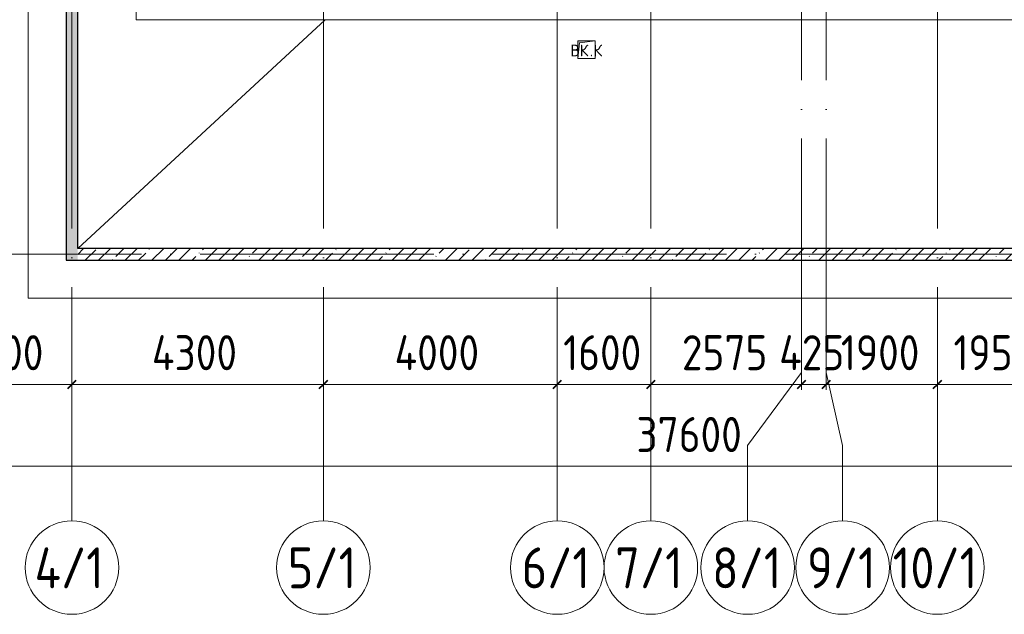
# Model space of a CAD drawing. Header units: millimetres. Extents: x -30540 to 150652, y -11730 to 123410.
# Tile 2 of 113: x -14358 to 2480, y 21989 to 32164. Entities that reach past the tile are written whole.
import ezdxf

# ---------------------------------------------------------------- set-up
doc = ezdxf.new("R2010")
doc.units = ezdxf.units.MM
doc.linetypes.add('ADSK_Линия сетки', pattern=[5000, 4000, -500, 0, -500])
for name, color, linetype, lineweight in [('A-____-____-DIMS', 7, 'Continuous', 9), ('A-____-____-DIMS-200', 7, 'Continuous', 9), ('A-____-NOTE-TEXT', 7, 'Continuous', 18), ('A-FLOR-____-OTLN', 7, 'Continuous', 18), ('A-ROOF-____-OTLN', 7, 'Continuous', 18), ('A-WALL-____-MCUT', 7, 'Continuous', 40), ('A-WALL-____-PATT', 7, 'Continuous', 40), ('M-EQPM-____-OTLN', 7, 'Continuous', 18), ('S-GRID-____-IDEN', 7, 'Continuous', 9), ('S-GRID-____-OTLN', 7, 'Continuous', 9)]:
    doc.layers.add(name, color=color, linetype=linetype, lineweight=lineweight)
doc.styles.add('GOST Common', font='GOST_Common.ttf', dxfattribs={"height": 200})
doc.styles.add('GOST Common_1', font='GOST_Common.ttf', dxfattribs={"width": 0.9, "height": 700})
doc.styles.add('GOST Common_3', font='GOST_Common.ttf', dxfattribs={"width": 0.9, "height": 600})
doc.dimstyles.new('ADSK_Основной_3_мм_2', dxfattribs={"dimscale": 304.8, "dimtxt": 603.428998, "dimasz": 0.492126, "dimexe": 0.984252, "dimexo": 0.984252, "dimgap": 0.19685, "dimtad": 1, "dimdec": 0, "dimdsep": 46, "dimtxsty": 'GOST Common_3', "dimblk1": 'OBLIQUE', "dimblk2": 'OBLIQUE', "dimsah": 1, "dimcen": 0.09, "dimdle": 0.984252, "dimazin": 2, "dimtfac": 1, "dimtdec": 4, "dimtix": 1, "dimtmove": 0, "dimatfit": 3, "dimfxl": 1, "dimtvp": 1, "dimtolj": 1, "dimtzin": 0, "dimarcsym": 2})
pattern_1 = [(45, (0, 0), (-228.0985, 228.0985), []), (45, (228.1, 0), (-228.0985, 228.0985), [403.225, -80.645, 6.706, -73.939])]

# ---------------------------------------------------------------- blocks, each defined once
blk = doc.blocks.new('АР_Канал вертикальный прямоугольный - ВК_К-7548683-Кровля ЭЛ')
at = {"layer": 'M-EQPM-____-OTLN', "lineweight": 13, "true_color": 0xe2e2e2}
blk.add_hatch(color=254, dxfattribs=at).paths.add_polyline_path([(-150, -150), (-120, 120), (150, 150), (-150, 150)])
at = {"layer": 'M-EQPM-____-OTLN', "color": 253, "lineweight": 13, "true_color": 0xaaaaaa}
for p, q in [((150, 150), (-150, 150)), ((-150, 150), (-150, -150)), ((150, 150), (-150, 150)), ((-150, 150), (-150, -150)), ((-150, -150), (-150, 150)), ((-150, 150), (150, 150)), ((-150, -150), (-120, 120)), ((-150, -150), (-120, 120)), ((-120, 120), (150, 150)), ((-120, 120), (150, 150)), ((150, -150), (150, 150)), ((150, 150), (150, -150)), ((-150, -150), (150, -150)), ((150, -150), (-150, -150))]:
    blk.add_line(p, q, dxfattribs=at)
blk = doc.blocks.new('Наметкина 10_РД_АР_К1_отсоединено_rvt-1-Кровля ЭЛ')
at = {"layer": 'A-WALL-____-PATT', "lineweight": 5, "true_color": 0xaaaaaa}
h = blk.add_hatch(dxfattribs=at)
h.set_pattern_fill('FP_1', color=253, style=0, pattern_type=2)
h.set_pattern_definition(pattern_1)
h.paths.add_polyline_path([(-13365, 28050), (-13365, 76900), (-13565, 76900), (-13565, 28050)])
h = blk.add_hatch(dxfattribs=at)
h.set_pattern_fill('FP_1', color=253, style=0, pattern_type=2)
h.set_pattern_definition(pattern_1)
h.paths.add_polyline_path([(13435, 28050), (13435, 28250), (-13365, 28250), (-13365, 28050), (3246, 28050)])
at = {"layer": 'A-FLOR-____-OTLN', "color": 253, "lineweight": 13, "true_color": 0xaaaaaa}
for p, q in [((-14215, 94800), (-14215, 27400)), ((-14215, 27400), (14085, 27400))]:
    blk.add_line(p, q, dxfattribs=at)
at = {"layer": 'A-ROOF-____-OTLN', "color": 253, "lineweight": 13, "true_color": 0xaaaaaa}
for p, q in [((-12365, 55136), (-12365, 32164)), ((-13365, 28250), (-9134, 32164)), ((-12365, 32164), (8725, 32164))]:
    blk.add_line(p, q, dxfattribs=at)
at = {"layer": 'A-WALL-____-MCUT', "color": 253, "lineweight": 30, "true_color": 0xaaaaaa}
for p, q in [((-13565, 76900), (-13565, 28050)), ((-13365, 28250), (-13365, 76900)), ((13235, 28250), (-13365, 28250)), ((-13565, 28050), (-13365, 28050)), ((-13365, 28050), (13435, 28050))]:
    blk.add_line(p, q, dxfattribs=at)
at = {"layer": 'M-EQPM-____-OTLN', "color": 254, "lineweight": 13, "true_color": 0xd4d4d4}
blk.add_blockref('АР_Канал вертикальный прямоугольный - ВК_К-7548683-Кровля ЭЛ', (-4665, 31650), dxfattribs=at)
at = {"layer": 'A-____-NOTE-TEXT', "color": 253, "lineweight": 5, "true_color": 0xaaaaaa, "char_height": 200, "attachment_point": 1, "style": 'GOST Common'}
for s, insert, width in [('ВК', (-4940, 31737), 400.84), ('\\fGOST Common|b0|i0|c204|p34|;К', (-4543, 31737), 192.4), ('\\fGOST Common|b0|i0|c204|p34|;.', (-4609, 31737), 80.17)]:
    blk.add_mtext(s, dxfattribs=dict(at, insert=insert, width=width))
blk = doc.blocks.new('Ось сетки - Круг_Ø8 мм-6577-Кровля ЭЛ')
at = {"layer": 'S-GRID-____-IDEN', "color": 253, "true_color": 0xaaaaaa}
for start, end in [(360, 180), (180, 360)]:
    blk.add_arc((0, 0), 4, start, end, dxfattribs=at)
blk = doc.blocks.new('DIMBLOCK25-Кровля ЭЛ')
at = {"layer": 'A-____-____-DIMS-200', "color": 8, "true_color": 0x808080}
for p, q in [((-21665, 24328), (-21665, 24822)), ((15935, 24328), (15935, 24822)), ((-21965, 24522), (16235, 24522)), ((-21665, 24522), (-21665, 24328)), ((15935, 24522), (15935, 24328))]:
    blk.add_line(p, q, dxfattribs=at)
at = {"layer": 'A-____-____-DIMS-200', "color": 8, "lineweight": 40, "true_color": 0x808080}
for p, q in [((-21665, 24522), (-21590, 24597)), ((15935, 24522), (16010, 24597)), ((-21665, 24522), (-21740, 24447)), ((15935, 24522), (15860, 24447))]:
    blk.add_line(p, q, dxfattribs=at)
at = {"layer": 'A-____-____-DIMS-200', "color": 0, "insert": (-3811, 25366), "char_height": 600, "width": 2270.53, "attachment_point": 1, "line_spacing_factor": 1.022761, "style": 'GOST Common_3'}
blk.add_mtext('37600', dxfattribs=at)
blk = doc.blocks.new('_Oblique')
at = {"color": 0, "linetype": 'ByBlock', "lineweight": -2}
blk.add_line((-0.5, -0.5), (0.5, 0.5), dxfattribs=at)
blk = doc.blocks.new('DIMBLOCK28-Кровля ЭЛ')
at = {"layer": 'A-____-____-DIMS-200', "color": 8, "true_color": 0x808080}
for p, q in [((-15765, 25829), (-15765, 26222)), ((-13465, 25728), (-13465, 26222)), ((-15765, 25922), (-13465, 25922)), ((-15765, 25922), (-15765, 25829)), ((-13465, 25922), (-13465, 25728))]:
    blk.add_line(p, q, dxfattribs=at)
at = {"layer": 'A-____-____-DIMS-200', "color": 8, "lineweight": 40, "true_color": 0x808080}
for p, q in [((-15765, 25922), (-15690, 25997)), ((-13465, 25922), (-13390, 25997)), ((-15765, 25922), (-15840, 25847)), ((-13465, 25922), (-13540, 25847))]:
    blk.add_line(p, q, dxfattribs=at)
at = {"layer": 'A-____-____-DIMS-200', "color": 0, "insert": (-15372, 26766), "char_height": 600, "width": 1816.42, "attachment_point": 1, "line_spacing_factor": 1.022761, "style": 'GOST Common_3'}
blk.add_mtext('2300', dxfattribs=at)
blk = doc.blocks.new('DIMBLOCK29-Кровля ЭЛ')
at = {"layer": 'A-____-____-DIMS-200', "color": 8, "true_color": 0x808080}
for p, q in [((-13465, 25728), (-13465, 26222)), ((-9165, 25728), (-9165, 26222)), ((-13465, 25922), (-9165, 25922)), ((-13465, 25922), (-13465, 25728)), ((-9165, 25922), (-9165, 25728))]:
    blk.add_line(p, q, dxfattribs=at)
at = {"layer": 'A-____-____-DIMS-200', "color": 8, "lineweight": 40, "true_color": 0x808080}
for p, q in [((-13465, 25922), (-13390, 25997)), ((-9165, 25922), (-9090, 25997)), ((-13465, 25922), (-13540, 25847)), ((-9165, 25922), (-9240, 25847))]:
    blk.add_line(p, q, dxfattribs=at)
at = {"layer": 'A-____-____-DIMS-200', "color": 0, "insert": (-12097, 26766), "char_height": 600, "width": 1877.79, "attachment_point": 1, "line_spacing_factor": 1.022761, "style": 'GOST Common_3'}
blk.add_mtext('4300', dxfattribs=at)
blk = doc.blocks.new('DIMBLOCK30-Кровля ЭЛ')
at = {"layer": 'A-____-____-DIMS-200', "color": 8, "true_color": 0x808080}
for p, q in [((-9165, 25728), (-9165, 26222)), ((-5165, 25728), (-5165, 26222)), ((-9165, 25922), (-5165, 25922)), ((-9165, 25922), (-9165, 25728)), ((-5165, 25922), (-5165, 25728))]:
    blk.add_line(p, q, dxfattribs=at)
at = {"layer": 'A-____-____-DIMS-200', "color": 8, "lineweight": 40, "true_color": 0x808080}
for p, q in [((-9165, 25922), (-9090, 25997)), ((-5165, 25922), (-5090, 25997)), ((-9165, 25922), (-9240, 25847)), ((-5165, 25922), (-5240, 25847))]:
    blk.add_line(p, q, dxfattribs=at)
at = {"layer": 'A-____-____-DIMS-200', "color": 0, "insert": (-7947, 26766), "char_height": 600, "width": 1877.79, "attachment_point": 1, "line_spacing_factor": 1.022761, "style": 'GOST Common_3'}
blk.add_mtext('4000', dxfattribs=at)
blk = doc.blocks.new('DIMBLOCK31-Кровля ЭЛ')
at = {"layer": 'A-____-____-DIMS-200', "color": 8, "true_color": 0x808080}
for p, q in [((-5165, 25728), (-5165, 26222)), ((-3565, 25728), (-3565, 26222)), ((-5165, 25922), (-3565, 25922)), ((-5165, 25922), (-5165, 25728)), ((-3565, 25922), (-3565, 25728))]:
    blk.add_line(p, q, dxfattribs=at)
at = {"layer": 'A-____-____-DIMS-200', "color": 8, "lineweight": 40, "true_color": 0x808080}
for p, q in [((-5165, 25922), (-5090, 25997)), ((-3565, 25922), (-3490, 25997)), ((-5165, 25922), (-5240, 25847)), ((-3565, 25922), (-3640, 25847))]:
    blk.add_line(p, q, dxfattribs=at)
at = {"layer": 'A-____-____-DIMS-200', "color": 0, "insert": (-5065, 26766), "char_height": 600, "width": 1681.42, "attachment_point": 1, "line_spacing_factor": 1.022761, "style": 'GOST Common_3'}
blk.add_mtext('1600', dxfattribs=at)
blk = doc.blocks.new('DIMBLOCK32-Кровля ЭЛ')
at = {"layer": 'A-____-____-DIMS-200', "color": 8, "true_color": 0x808080}
for p, q in [((-3565, 25728), (-3565, 26222)), ((-990, 25829), (-990, 26222)), ((-3565, 25922), (-990, 25922)), ((-3565, 25922), (-3565, 25728)), ((-990, 25922), (-990, 25829))]:
    blk.add_line(p, q, dxfattribs=at)
at = {"layer": 'A-____-____-DIMS-200', "color": 8, "lineweight": 40, "true_color": 0x808080}
for p, q in [((-3565, 25922), (-3490, 25997)), ((-990, 25922), (-915, 25997)), ((-3565, 25922), (-3640, 25847)), ((-990, 25922), (-1065, 25847))]:
    blk.add_line(p, q, dxfattribs=at)
at = {"layer": 'A-____-____-DIMS-200', "color": 0, "insert": (-3034, 26766), "char_height": 600, "width": 1816.42, "attachment_point": 1, "line_spacing_factor": 1.022761, "style": 'GOST Common_3'}
blk.add_mtext('2575', dxfattribs=at)
blk = doc.blocks.new('DIMBLOCK33-Кровля ЭЛ')
at = {"layer": 'A-____-____-DIMS-200', "color": 8, "true_color": 0x808080}
for p, q in [((-990, 25829), (-990, 26222)), ((-565, 25829), (-565, 26222)), ((-990, 25922), (-565, 25922)), ((-990, 25922), (-990, 25829)), ((-565, 25922), (-565, 25829))]:
    blk.add_line(p, q, dxfattribs=at)
at = {"layer": 'A-____-____-DIMS-200', "color": 8, "lineweight": 40, "true_color": 0x808080}
for p, q in [((-990, 25922), (-915, 25997)), ((-565, 25922), (-490, 25997)), ((-990, 25922), (-1065, 25847)), ((-565, 25922), (-640, 25847))]:
    blk.add_line(p, q, dxfattribs=at)
at = {"layer": 'A-____-____-DIMS-200', "color": 0, "insert": (-1370, 26766), "char_height": 600, "width": 1423.68, "attachment_point": 1, "line_spacing_factor": 1.022761, "style": 'GOST Common_3'}
blk.add_mtext('425', dxfattribs=at)
blk = doc.blocks.new('DIMBLOCK34-Кровля ЭЛ')
at = {"layer": 'A-____-____-DIMS-200', "color": 8, "true_color": 0x808080}
for p, q in [((-565, 25829), (-565, 26222)), ((1335, 25728), (1335, 26222)), ((-565, 25922), (1335, 25922)), ((-565, 25922), (-565, 25829)), ((1335, 25922), (1335, 25728))]:
    blk.add_line(p, q, dxfattribs=at)
at = {"layer": 'A-____-____-DIMS-200', "color": 8, "lineweight": 40, "true_color": 0x808080}
for p, q in [((-565, 25922), (-490, 25997)), ((1335, 25922), (1410, 25997)), ((-565, 25922), (-640, 25847)), ((1335, 25922), (1260, 25847))]:
    blk.add_line(p, q, dxfattribs=at)
at = {"layer": 'A-____-____-DIMS-200', "color": 0, "insert": (-315, 26766), "char_height": 600, "width": 1681.42, "attachment_point": 1, "line_spacing_factor": 1.022761, "style": 'GOST Common_3'}
blk.add_mtext('1900', dxfattribs=at)
blk = doc.blocks.new('DIMBLOCK35-Кровля ЭЛ')
at = {"layer": 'A-____-____-DIMS-200', "color": 8, "true_color": 0x808080}
for p, q in [((1335, 25728), (1335, 26222)), ((3285, 25728), (3285, 26222)), ((1335, 25922), (3285, 25922)), ((1335, 25922), (1335, 25728)), ((3285, 25922), (3285, 25728))]:
    blk.add_line(p, q, dxfattribs=at)
at = {"layer": 'A-____-____-DIMS-200', "color": 8, "lineweight": 40, "true_color": 0x808080}
for p, q in [((1335, 25922), (1410, 25997)), ((3285, 25922), (3360, 25997)), ((1335, 25922), (1260, 25847)), ((3285, 25922), (3210, 25847))]:
    blk.add_line(p, q, dxfattribs=at)
at = {"layer": 'A-____-____-DIMS-200', "color": 0, "insert": (1610, 26766), "char_height": 600, "width": 1681.42, "attachment_point": 1, "line_spacing_factor": 1.022761, "style": 'GOST Common_3'}
blk.add_mtext('1950', dxfattribs=at)

msp = doc.modelspace()

# ---------------------------------------------------------------- linework, layer by layer
at = {"layer": 'S-GRID-____-OTLN', "color": 253, "linetype": 'ADSK_Линия сетки', "true_color": 0xaaaaaa}
for p, q in [((-13464.7, 23589.3), (-13464.7, 98105.9)), ((-5164.7, 23589.3), (-5164.7, 98105.9)), ((-989.7, 26129.3), (-989.7, 98105.9)), ((1335.3, 23589.3), (1335.3, 98105.9)), ((-9164.7, 23589.3), (-9164.7, 45894.3)), ((-3564.7, 23589.3), (-3564.7, 45894.3)), ((-564.7, 26129.3), (-564.7, 45894.3)), ((17726.8, 28150), (-28904.3, 28150))]:
    msp.add_line(p, q, dxfattribs=at)
at = {"layer": 'S-GRID-____-OTLN', "color": 253, "true_color": 0xaaaaaa}
for p, q in [((-989.7, 26129.3), (-1909.3, 24876.2)), ((-564.7, 26129.3), (-286.2, 24876.2)), ((-1909.3, 24876.2), (-1909.3, 23589.3)), ((-286.2, 24876.2), (-286.2, 23589.3))]:
    msp.add_line(p, q, dxfattribs=at)

# ---------------------------------------------------------------- block references
at = {"lineweight": 5}
msp.add_blockref('Наметкина 10_РД_АР_К1_отсоединено_rvt-1-Кровля ЭЛ', (0, 0), dxfattribs=at)
at = {"layer": 'S-GRID-____-IDEN', "color": 253, "true_color": 0xaaaaaa, "xscale": 199.9999999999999, "yscale": 199.9999999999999, "zscale": 199.9999999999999}
for p in [(-13464.7, 22789.3), (-9164.7, 22789.3), (-5164.7, 22789.3), (-3564.7, 22789.3), (-1909.3, 22789.3), (-286.2, 22789.3), (1335.3, 22789.3)]:
    msp.add_blockref('Ось сетки - Круг_Ø8 мм-6577-Кровля ЭЛ', p, dxfattribs=at)

# ---------------------------------------------------------------- texts
at = {"layer": 'S-GRID-____-IDEN', "color": 253, "true_color": 0xaaaaaa, "char_height": 700, "attachment_point": 1, "style": 'GOST Common_1'}
for s, insert, width in [('4/1', (-14103.6, 23134.4), 1544.05), ('5/1', (-9773, 23134.4), 1471.898), ('6/1', (-5773, 23134.4), 1471.898), ('7/1', (-4173, 23134.4), 1471.898), ('8/1', (-2517.6, 23134.4), 1471.898), ('9/1', (-894.5, 23134.4), 1471.898), ('10/1', (572.2, 23134.4), 1847.088)]:
    msp.add_mtext(s, dxfattribs=dict(at, insert=insert, width=width))

# ---------------------------------------------------------------- dimensions: what is measured, and where the dimension line sits
at = {"layer": 'A-____-____-DIMS', "color": 8, "true_color": 0x808080}
for base, p1, p2, override, picture, middle in [((-13464.7, 25922.1), (-15764.7, 26129.3), (-13464.7, 26028.2), {"dimpost": '<>', "dimfxl": 2302.221311}, 'DIMBLOCK28-Кровля ЭЛ', (-14614.7, 26282.1)), ((-9164.7, 25922.1), (-13464.7, 26028.2), (-9164.7, 26028.2), {"dimpost": '<>', "dimfxl": 4300}, 'DIMBLOCK29-Кровля ЭЛ', (-11314.7, 26282.1)), ((-5164.7, 25922.1), (-9164.7, 26028.2), (-5164.7, 26028.2), {"dimpost": '<>', "dimfxl": 4000}, 'DIMBLOCK30-Кровля ЭЛ', (-7164.7, 26282.1)), ((-3564.7, 25922.1), (-5164.7, 26028.2), (-3564.7, 26028.2), {"dimpost": '<>', "dimfxl": 1600}, 'DIMBLOCK31-Кровля ЭЛ', (-4364.7, 26282.1)), ((-989.7, 25922.1), (-3564.7, 26028.2), (-989.7, 26129.3), {"dimpost": '<>', "dimfxl": 2576.984277}, 'DIMBLOCK32-Кровля ЭЛ', (-2277.2, 26282.1)), ((-564.7, 25922.1), (-989.7, 26129.3), (-564.7, 26129.3), {"dimpost": '<>', "dimfxl": 425}, 'DIMBLOCK33-Кровля ЭЛ', (-777.2, 26282.1)), ((1335.3, 25922.1), (-564.7, 26129.3), (1335.3, 26028.2), {"dimpost": '<>', "dimfxl": 1902.688352}, 'DIMBLOCK34-Кровля ЭЛ', (385.3, 26282.1)), ((3285.3, 25922.1), (1335.3, 26028.2), (3285.3, 26028.2), {"dimpost": '<>', "dimfxl": 1950}, 'DIMBLOCK35-Кровля ЭЛ', (2310.3, 26282.1)), ((15935.3, 24522.1), (-21664.7, 24628.2), (15935.3, 24628.2), {"dimpost": '<>', "dimfxl": 37600}, 'DIMBLOCK25-Кровля ЭЛ', (-2864.7, 24882.1))]:
    dim = msp.add_linear_dim(base=base, p1=p1, p2=p2, dimstyle='ADSK_Основной_3_мм_2', override=override, dxfattribs=at)
    dim.commit()
    dim.dimension.update_dxf_attribs({"geometry": picture, "text_midpoint": middle})

doc.saveas('drawing.dxf')
